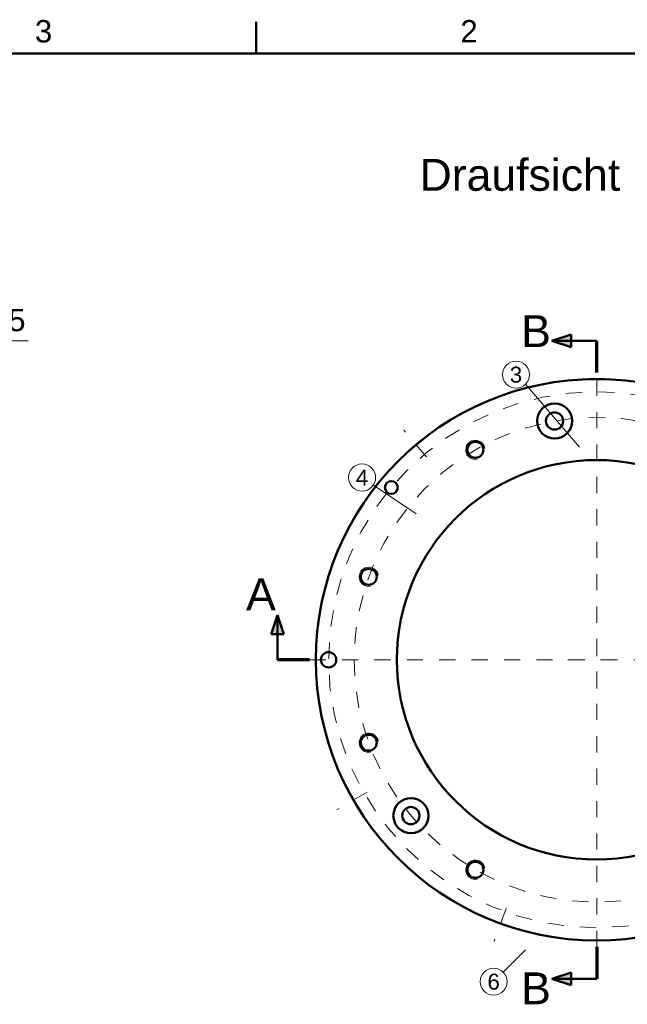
# Model space of a CAD drawing. Header units: inches. Extents: x 0.8 to 17.2, y 0.6 to 12.1.
# Tile 10 of 11: x 10.2 to 13.9, y 5.9 to 12. Entities that reach past the tile are written whole.
import ezdxf
from ezdxf.enums import TextEntityAlignment as Align

# ---------------------------------------------------------------- set-up
doc = ezdxf.new("R2010")
doc.units = ezdxf.units.IN
doc.header["$MEASUREMENT"] = 0
doc.linetypes.add('CENTER2', pattern=[1.125, 0.75, -0.125, 0.125, -0.125])
for name, color, linetype, lineweight in [('BEMASSUNG', 7, 'Continuous', 18), ('GEWINDE', 7, 'Continuous', 18), ('MITTELLINIE', 7, 'CENTER2', 18), ('RAHMEN', 7, 'Continuous', 50), ('SCHNITTLINIE', 7, 'Continuous', 50), ('SICHTKANTE', 7, 'Continuous', 50), ('TEXT', 7, 'Continuous', 18)]:
    doc.layers.add(name, color=color, linetype=linetype, lineweight=lineweight)
doc.styles.add('ISO_14', font='arial.ttf')
doc.styles.add('ISO_20', font='arial.ttf')
doc.styles.add('ISO_79', font='arial.ttf')
doc.styles.add('ISO_DWG_RFN', font='arial.ttf')
doc.dimstyles.new('DWG_RFN', dxfattribs={"dimtxt": 0.137795, "dimasz": 0.11811, "dimexe": 0.049213, "dimexo": 0.031496, "dimgap": 0.031496, "dimtad": 1, "dimlfac": 25.4, "dimtxsty": 'ISO_DWG_RFN', "dimcen": 2.5, "dimclrd": 7, "dimclre": 7, "dimclrt": 7, "dimadec": 1, "dimazin": 3, "dimtfac": 1, "dimtmove": 0, "dimatfit": 3, "dimfxl": 0, "dimlwd": 18, "dimlwe": 18})

# ---------------------------------------------------------------- blocks, each defined once
blk = doc.blocks.new('*D30')
at = {"layer": 'BEMASSUNG', "color": 7, "lineweight": 18, "transparency": 16777216}
for p, q in [((10.2251, 10.025), (9.2047, 10.025)), ((9.2047, 10.025), (9.2047, 9.8287)), ((8.8819, 9.8287), (9.2539, 9.8287)), ((9.2047, 9.5138), (9.2047, 9.7106)), ((8.8819, 9.3957), (9.2539, 9.3957))]:
    blk.add_line(p, q, dxfattribs=at)
at = {"layer": 'BEMASSUNG', "color": 7, "transparency": 16777216}
for points in [[(9.185, 9.7106), (9.2244, 9.7106), (9.2047, 9.8287)], [(9.185, 9.5138), (9.2244, 9.5138), (9.2047, 9.3957)]]:
    blk.add_solid(points, dxfattribs=at)
at = {"layer": 'Defpoints', "color": 0, "transparency": 16777216}
for p in [(8.8504, 9.8287), (9.2047, 9.8287), (8.8504, 9.3957)]:
    blk.add_point(p, dxfattribs=at)
at = {"layer": 'BEMASSUNG', "color": 7, "lineweight": 18, "transparency": 16777216, "insert": (9.3543, 10.2221), "char_height": 0.137795, "attachment_point": 1, "style": 'ISO_DWG_RFN'}
blk.add_mtext('\\A1;{5,50±0,05}', dxfattribs=at)

msp = doc.modelspace()

# ---------------------------------------------------------------- hatches: boundary and pattern name
at = {"layer": 'SCHNITTLINIE'}
for points in [[(13.5748, 10.06496), (13.5748, 9.98622), (13.45669, 10.02559)], [(11.80315, 8.21457), (11.72441, 8.21457), (11.76378, 8.33268)], [(13.5748, 6.12795), (13.5748, 6.04921), (13.45669, 6.08858)]]:
    msp.add_hatch(color=7, dxfattribs=at).paths.add_polyline_path(points)

# ---------------------------------------------------------------- linework, layer by layer
at = {"layer": 'BEMASSUNG'}
for p, q in [((13.62643, 9.36888), (13.29387, 9.75712)), ((12.61953, 8.95843), (12.35465, 9.13501)), ((13.29374, 6.26773), (13.15605, 6.13004))]:
    msp.add_line(p, q, dxfattribs=at)
for centre in [(13.23471, 9.81628), (12.28504, 9.18142), (13.09689, 6.07088)]:
    msp.add_circle(centre, 0.08366, dxfattribs=at)
at = {"layer": 'GEWINDE'}
for centre in [(12.98425, 9.35272), (12.32644, 8.56877), (12.32644, 7.5454), (12.98425, 6.76146)]:
    msp.add_arc(centre, 0.05906, 10, 280, dxfattribs=at)
at = {"layer": 'MITTELLINIE', "ltscale": 0.096238}
for p, q in [((13.73228, 9.69094), (13.73228, 9.90748)), ((12.68206, 9.30869), (12.54287, 9.47457)), ((12.31732, 7.24016), (12.1298, 7.13189)), ((13.17347, 6.52176), (13.09941, 6.31829))]:
    msp.add_line(p, q, dxfattribs=at)
at = {"layer": 'MITTELLINIE', "ltscale": 0.089989}
for p, q in [((13.73228, 6.28543), (13.73228, 9.82874)), ((11.96063, 8.05709), (15.50394, 8.05709))]:
    msp.add_line(p, q, dxfattribs=at)
at = {"layer": 'MITTELLINIE', "ltscale": 0.07874}
for p, q in [((13.73228, 7.87992), (13.73228, 8.23425)), ((13.55512, 8.05709), (13.90945, 8.05709))]:
    msp.add_line(p, q, dxfattribs=at)
at = {"layer": 'MITTELLINIE', "ltscale": 0.088799}
msp.add_circle((13.73228, 8.05709), 1.65354, dxfattribs=at)
at = {"layer": 'MITTELLINIE', "ltscale": 0.088889}
msp.add_circle((13.73228, 8.05709), 1.49606, dxfattribs=at)
at = {"layer": 'RAHMEN'}
for p, q in [((11.63255, 11.79724), (11.63255, 11.99409)), ((16.88189, 11.79724), (1.13386, 11.79724))]:
    msp.add_line(p, q, dxfattribs=at)
at = {"layer": 'SCHNITTLINIE'}
for p, q in [((13.45669, 10.02559), (13.5748, 10.06496)), ((13.73228, 10.02559), (13.45669, 10.02559)), ((13.5748, 9.98622), (13.45669, 10.02559)), ((13.5748, 10.06496), (13.5748, 9.98622)), ((11.72441, 8.21457), (11.76378, 8.33268)), ((11.76378, 8.33268), (11.80315, 8.21457)), ((11.76378, 8.05709), (11.76378, 8.33268)), ((11.80315, 8.21457), (11.72441, 8.21457)), ((13.45669, 6.08858), (13.5748, 6.12795)), ((13.5748, 6.04921), (13.45669, 6.08858)), ((13.73228, 6.08858), (13.45669, 6.08858)), ((13.5748, 6.12795), (13.5748, 6.04921))]:
    msp.add_line(p, q, dxfattribs=at)
at = {"layer": 'SCHNITTLINIE', "lineweight": 70}
for p, q in [((13.73228, 9.82874), (13.73228, 10.02559)), ((11.96063, 8.05709), (11.76378, 8.05709)), ((13.73228, 6.28543), (13.73228, 6.08858))]:
    msp.add_line(p, q, dxfattribs=at)
at = {"layer": 'SICHTKANTE'}
for p, q in [((13.68316, 9.78867), (13.68307, 9.78867)), ((13.68341, 9.78868), (13.68316, 9.78867)), ((13.68383, 9.78869), (13.68341, 9.78868)), ((13.68442, 9.78871), (13.68383, 9.78869)), ((13.68518, 9.78873), (13.68442, 9.78871)), ((13.68612, 9.78875), (13.68518, 9.78873)), ((13.68723, 9.78878), (13.68612, 9.78875)), ((13.68851, 9.78882), (13.68723, 9.78878)), ((13.68997, 9.78885), (13.68851, 9.78882)), ((13.69161, 9.78889), (13.68997, 9.78885)), ((13.69344, 9.78893), (13.69161, 9.78889)), ((13.69545, 9.78898), (13.69344, 9.78893)), ((13.69763, 9.78902), (13.69545, 9.78898)), ((13.7, 9.78907), (13.69763, 9.78902)), ((13.70255, 9.78911), (13.7, 9.78907)), ((13.70528, 9.78916), (13.70255, 9.78911)), ((13.70817, 9.7892), (13.70528, 9.78916)), ((13.71123, 9.78924), (13.70817, 9.7892)), ((13.71446, 9.78928), (13.71123, 9.78924)), ((13.71783, 9.78931), (13.71446, 9.78928)), ((13.72132, 9.78934), (13.71783, 9.78931)), ((13.72491, 9.78935), (13.72132, 9.78934)), ((13.72856, 9.78937), (13.72491, 9.78935)), ((13.73224, 9.78937), (13.72856, 9.78937)), ((13.73591, 9.78937), (13.73224, 9.78937)), ((13.73956, 9.78935), (13.73591, 9.78937)), ((13.74315, 9.78934), (13.73956, 9.78935)), ((13.74664, 9.78931), (13.74315, 9.78934)), ((13.75001, 9.78928), (13.74664, 9.78931)), ((13.75323, 9.78924), (13.75001, 9.78928)), ((13.7563, 9.7892), (13.75323, 9.78924)), ((13.75921, 9.78916), (13.7563, 9.7892)), ((13.76195, 9.78912), (13.75921, 9.78916)), ((13.76451, 9.78907), (13.76195, 9.78912)), ((13.7669, 9.78902), (13.76451, 9.78907)), ((13.76909, 9.78898), (13.7669, 9.78902)), ((13.7711, 9.78894), (13.76909, 9.78898)), ((13.77293, 9.78889), (13.7711, 9.78894)), ((13.77457, 9.78885), (13.77293, 9.78889)), ((13.77604, 9.78882), (13.77457, 9.78885)), ((13.77732, 9.78878), (13.77604, 9.78882)), ((13.77844, 9.78876), (13.77732, 9.78878)), ((13.77937, 9.78873), (13.77844, 9.78876)), ((13.78014, 9.78871), (13.77937, 9.78873)), ((13.78073, 9.78869), (13.78014, 9.78871)), ((13.78116, 9.78868), (13.78073, 9.78869)), ((13.78141, 9.78867), (13.78116, 9.78868)), ((13.7815, 9.78867), (13.78141, 9.78867)), ((12.58573, 9.35564), (12.58627, 9.35611)), ((12.58686, 9.35663), (12.58574, 9.35564)), ((12.58627, 9.35611), (12.58684, 9.35661)), ((12.58684, 9.35661), (12.58745, 9.35715)), ((12.58812, 9.35773), (12.58686, 9.35663)), ((12.58745, 9.35715), (12.58809, 9.35771)), ((12.58809, 9.35771), (12.58877, 9.35831)), ((12.58951, 9.35896), (12.58812, 9.35773)), ((12.58877, 9.35831), (12.58948, 9.35894)), ((12.58948, 9.35894), (12.59023, 9.35959)), ((12.59105, 9.36031), (12.58951, 9.35896)), ((12.59023, 9.35959), (12.59101, 9.36028)), ((12.59101, 9.36028), (12.59183, 9.36099)), ((12.59273, 9.36178), (12.59105, 9.36031)), ((12.59183, 9.36099), (12.59268, 9.36174)), ((12.59268, 9.36174), (12.59357, 9.36251)), ((12.59454, 9.36336), (12.59273, 9.36178)), ((12.59357, 9.36251), (12.59449, 9.36331)), ((12.59449, 9.36331), (12.59544, 9.36415)), ((12.59649, 9.36506), (12.59454, 9.36336)), ((12.59544, 9.36415), (12.59643, 9.36501)), ((12.59643, 9.36501), (12.59746, 9.36589)), ((12.59858, 9.36687), (12.59649, 9.36506)), ((12.59746, 9.36589), (12.59851, 9.36681)), ((12.59851, 9.36681), (12.5996, 9.36775)), ((12.6008, 9.36878), (12.59858, 9.36687)), ((12.5996, 9.36775), (12.60072, 9.36872)), ((12.60072, 9.36872), (12.60187, 9.36971)), ((12.60314, 9.3708), (12.6008, 9.36878)), ((12.60187, 9.36971), (12.60305, 9.37072)), ((12.60305, 9.37072), (12.60426, 9.37177)), ((12.6056, 9.37291), (12.60314, 9.3708)), ((12.60426, 9.37177), (12.60551, 9.37283)), ((12.60551, 9.37283), (12.60678, 9.37392)), ((12.60818, 9.37512), (12.6056, 9.37291)), ((12.60678, 9.37392), (12.60807, 9.37502)), ((12.60807, 9.37502), (12.6094, 9.37615)), ((12.61087, 9.3774), (12.60818, 9.37512)), ((12.6094, 9.37615), (12.61074, 9.3773)), ((12.61074, 9.3773), (12.6121, 9.37845)), ((12.61361, 9.37973), (12.61087, 9.3774)), ((12.6121, 9.37845), (12.61348, 9.37962)), ((12.61348, 9.37962), (12.61487, 9.38079)), ((12.6164, 9.38208), (12.61361, 9.37973)), ((12.61487, 9.38079), (12.61626, 9.38196)), ((12.61626, 9.38196), (12.61766, 9.38314)), ((12.6192, 9.38444), (12.6164, 9.38208)), ((12.61766, 9.38314), (12.61906, 9.38432)), ((12.62201, 9.38678), (12.6192, 9.38444)), ((12.62479, 9.3891), (12.62201, 9.38678)), ((12.62753, 9.39137), (12.62479, 9.3891)), ((12.63021, 9.39359), (12.62753, 9.39137)), ((12.62973, 9.39319), (12.62983, 9.39328)), ((12.62983, 9.39328), (12.62994, 9.39337)), ((12.62994, 9.39337), (12.63005, 9.39345)), ((12.63005, 9.39345), (12.63015, 9.39354)), ((12.63015, 9.39354), (12.63026, 9.39363)), ((12.6328, 9.39572), (12.63021, 9.39359)), ((12.63026, 9.39363), (12.63036, 9.39372)), ((12.63036, 9.39372), (12.63047, 9.3938)), ((12.63047, 9.3938), (12.63057, 9.39389)), ((12.63057, 9.39389), (12.63068, 9.39398)), ((12.63068, 9.39398), (12.63078, 9.39406)), ((12.63078, 9.39406), (12.63089, 9.39415)), ((12.63089, 9.39415), (12.63099, 9.39424)), ((12.63099, 9.39424), (12.6311, 9.39432)), ((12.6311, 9.39432), (12.6312, 9.39441)), ((12.6312, 9.39441), (12.63131, 9.39449)), ((12.63131, 9.39449), (12.63141, 9.39458)), ((12.63141, 9.39458), (12.63152, 9.39467)), ((12.63152, 9.39467), (12.63162, 9.39475)), ((12.63162, 9.39475), (12.63172, 9.39484)), ((12.63172, 9.39484), (12.63183, 9.39492)), ((12.63183, 9.39492), (12.63193, 9.39501)), ((12.63193, 9.39501), (12.63203, 9.39509)), ((12.63203, 9.39509), (12.63214, 9.39518)), ((12.63214, 9.39518), (12.63224, 9.39526)), ((12.63224, 9.39526), (12.63234, 9.39535)), ((12.63234, 9.39535), (12.63245, 9.39543)), ((12.63245, 9.39543), (12.63255, 9.39551)), ((12.63255, 9.39551), (12.63265, 9.3956)), ((12.63265, 9.3956), (12.63275, 9.39568)), ((12.63275, 9.39568), (12.63285, 9.39577)), ((12.63529, 9.39777), (12.6328, 9.39572)), ((12.63285, 9.39577), (12.63296, 9.39585)), ((12.63296, 9.39585), (12.63306, 9.39593)), ((12.63306, 9.39593), (12.63316, 9.39602)), ((12.63316, 9.39602), (12.63326, 9.3961)), ((12.63326, 9.3961), (12.63336, 9.39618)), ((12.63336, 9.39618), (12.63346, 9.39627)), ((12.63346, 9.39627), (12.63356, 9.39635)), ((12.63356, 9.39635), (12.63366, 9.39643)), ((12.63366, 9.39643), (12.63377, 9.39651)), ((12.63377, 9.39651), (12.63387, 9.3966)), ((12.63387, 9.3966), (12.63397, 9.39668)), ((12.63397, 9.39668), (12.63407, 9.39676)), ((12.63407, 9.39676), (12.63417, 9.39684)), ((12.63417, 9.39684), (12.63427, 9.39692)), ((12.63427, 9.39692), (12.63436, 9.397)), ((12.63436, 9.397), (12.63446, 9.39709)), ((12.63446, 9.39709), (12.63456, 9.39717)), ((12.63456, 9.39717), (12.63466, 9.39725)), ((12.63767, 9.39971), (12.63529, 9.39777)), ((12.63617, 9.39848), (12.63627, 9.39857)), ((12.63627, 9.39857), (12.63637, 9.39865)), ((12.63637, 9.39865), (12.63647, 9.39873)), ((12.63647, 9.39873), (12.63658, 9.39881)), ((12.63658, 9.39881), (12.63668, 9.3989)), ((12.63668, 9.3989), (12.63678, 9.39898)), ((12.63678, 9.39898), (12.63688, 9.39906)), ((12.63688, 9.39906), (12.63698, 9.39914)), ((12.63698, 9.39914), (12.63708, 9.39922)), ((12.63708, 9.39922), (12.63718, 9.3993)), ((12.63718, 9.3993), (12.63727, 9.39938)), ((12.63727, 9.39938), (12.63737, 9.39946)), ((12.63737, 9.39946), (12.63747, 9.39955)), ((12.63747, 9.39955), (12.63757, 9.39963)), ((12.63757, 9.39963), (12.63767, 9.39971)), ((12.63992, 9.40154), (12.63767, 9.39971)), ((12.63767, 9.39971), (12.63777, 9.39979)), ((12.63777, 9.39979), (12.63787, 9.39987)), ((12.63787, 9.39987), (12.63796, 9.39994)), ((12.63796, 9.39994), (12.63806, 9.40002)), ((12.63806, 9.40002), (12.63816, 9.4001)), ((12.63816, 9.4001), (12.63825, 9.40018)), ((12.63825, 9.40018), (12.63835, 9.40026)), ((12.63835, 9.40026), (12.63845, 9.40034)), ((12.63845, 9.40034), (12.63854, 9.40042)), ((12.63854, 9.40042), (12.63864, 9.40049)), ((12.63864, 9.40049), (12.63873, 9.40057)), ((12.63873, 9.40057), (12.63883, 9.40065)), ((12.63883, 9.40065), (12.63892, 9.40073)), ((12.63892, 9.40073), (12.63902, 9.4008)), ((12.63902, 9.4008), (12.63911, 9.40088)), ((12.63911, 9.40088), (12.63921, 9.40096)), ((12.63921, 9.40096), (12.6393, 9.40103)), ((12.6393, 9.40103), (12.63939, 9.40111)), ((12.63939, 9.40111), (12.63949, 9.40119)), ((12.63949, 9.40119), (12.63958, 9.40126)), ((12.63958, 9.40126), (12.63967, 9.40134)), ((12.63967, 9.40134), (12.63977, 9.40141)), ((12.63977, 9.40141), (12.63986, 9.40149)), ((12.63986, 9.40149), (12.63995, 9.40156)), ((12.64202, 9.40324), (12.63992, 9.40154)), ((12.63995, 9.40156), (12.64004, 9.40164)), ((12.64004, 9.40164), (12.64013, 9.40171)), ((12.64013, 9.40171), (12.64023, 9.40179)), ((12.64023, 9.40179), (12.64032, 9.40186)), ((12.64032, 9.40186), (12.64041, 9.40193)), ((12.64041, 9.40193), (12.6405, 9.40201)), ((12.6405, 9.40201), (12.64059, 9.40208)), ((12.64059, 9.40208), (12.64068, 9.40215)), ((12.64068, 9.40215), (12.64077, 9.40223)), ((12.64397, 9.40482), (12.64202, 9.40324)), ((12.64578, 9.40627), (12.64397, 9.40482)), ((12.64745, 9.40762), (12.64578, 9.40627)), ((12.64678, 9.40708), (12.64687, 9.40715)), ((12.64687, 9.40715), (12.64695, 9.40722)), ((12.64695, 9.40722), (12.64704, 9.40729)), ((12.64704, 9.40729), (12.64712, 9.40736)), ((12.64712, 9.40736), (12.6472, 9.40742)), ((12.6472, 9.40742), (12.64729, 9.40749)), ((12.64729, 9.40749), (12.64737, 9.40756)), ((12.64737, 9.40756), (12.64745, 9.40762)), ((12.64898, 9.40885), (12.64745, 9.40762)), ((12.64745, 9.40762), (12.64754, 9.40769)), ((12.64754, 9.40769), (12.64762, 9.40776)), ((12.64762, 9.40776), (12.6477, 9.40782)), ((12.6477, 9.40782), (12.64778, 9.40789)), ((12.64778, 9.40789), (12.64786, 9.40795)), ((12.64786, 9.40795), (12.64794, 9.40802)), ((12.64794, 9.40802), (12.64803, 9.40808)), ((12.64803, 9.40808), (12.64811, 9.40815)), ((12.64811, 9.40815), (12.64818, 9.40821)), ((12.64818, 9.40821), (12.64826, 9.40827)), ((12.64826, 9.40827), (12.64834, 9.40834)), ((12.64834, 9.40834), (12.64842, 9.4084)), ((12.64842, 9.4084), (12.6485, 9.40846)), ((12.6485, 9.40846), (12.64858, 9.40853)), ((12.64858, 9.40853), (12.64865, 9.40859)), ((12.64865, 9.40859), (12.64873, 9.40865)), ((12.64873, 9.40865), (12.64881, 9.40871)), ((12.64881, 9.40871), (12.64889, 9.40877)), ((12.64889, 9.40877), (12.64896, 9.40883)), ((12.64896, 9.40883), (12.64904, 9.40889)), ((12.65037, 9.40996), (12.64898, 9.40885)), ((12.64904, 9.40889), (12.64911, 9.40895)), ((12.64911, 9.40895), (12.64919, 9.40901)), ((12.64919, 9.40901), (12.64926, 9.40907)), ((12.64926, 9.40907), (12.64934, 9.40913)), ((12.64934, 9.40913), (12.64941, 9.40919)), ((12.64941, 9.40919), (12.64948, 9.40925)), ((12.64948, 9.40925), (12.64956, 9.40931)), ((12.64956, 9.40931), (12.64963, 9.40937)), ((12.64963, 9.40937), (12.6497, 9.40943)), ((12.6497, 9.40943), (12.64977, 9.40948)), ((12.64977, 9.40948), (12.64984, 9.40954)), ((12.64984, 9.40954), (12.64992, 9.4096)), ((12.64992, 9.4096), (12.64999, 9.40965)), ((12.64999, 9.40965), (12.65006, 9.40971)), ((12.65006, 9.40971), (12.65013, 9.40977)), ((12.65013, 9.40977), (12.6502, 9.40982)), ((12.6502, 9.40982), (12.65027, 9.40988)), ((12.65027, 9.40988), (12.65034, 9.40993)), ((12.65034, 9.40993), (12.6504, 9.40999)), ((12.65163, 9.41097), (12.65037, 9.40996)), ((12.6504, 9.40999), (12.65047, 9.41004)), ((12.65275, 9.41186), (12.65163, 9.41097)), ((12.65374, 9.41265), (12.65275, 9.41186)), ((12.65459, 9.41333), (12.65374, 9.41265)), ((12.65531, 9.4139), (12.65459, 9.41333)), ((12.6559, 9.41437), (12.65531, 9.4139)), ((12.65636, 9.41473), (12.6559, 9.41437)), ((12.65668, 9.41498), (12.65636, 9.41473)), ((12.65688, 9.41514), (12.65668, 9.41498)), ((12.65694, 9.41519), (12.65688, 9.41514)), ((12.58161, 9.35198), (12.58154, 9.35192)), ((12.58154, 9.35192), (12.58156, 9.35194)), ((12.58156, 9.35194), (12.58161, 9.35198)), ((12.58181, 9.35216), (12.58161, 9.35198)), ((12.58161, 9.35198), (12.58169, 9.35206)), ((12.58169, 9.35206), (12.58181, 9.35216)), ((12.58214, 9.35245), (12.58181, 9.35216)), ((12.58181, 9.35216), (12.58195, 9.35229)), ((12.58195, 9.35229), (12.58213, 9.35245)), ((12.58213, 9.35245), (12.58235, 9.35264)), ((12.5826, 9.35286), (12.58214, 9.35245)), ((12.58235, 9.35264), (12.58259, 9.35286)), ((12.58259, 9.35286), (12.58287, 9.3531)), ((12.58319, 9.35339), (12.5826, 9.35286)), ((12.58287, 9.3531), (12.58318, 9.35338)), ((12.58318, 9.35338), (12.58353, 9.35369)), ((12.58391, 9.35403), (12.58319, 9.35339)), ((12.58353, 9.35369), (12.5839, 9.35402)), ((12.5839, 9.35402), (12.58431, 9.35438)), ((12.58476, 9.35478), (12.58391, 9.35403)), ((12.58431, 9.35438), (12.58475, 9.35477)), ((12.58475, 9.35477), (12.58523, 9.35519)), ((12.58574, 9.35564), (12.58476, 9.35478)), ((12.58523, 9.35519), (12.58573, 9.35564)), ((12.20808, 7.23391), (12.20812, 7.23384)), ((12.20812, 7.23384), (12.20825, 7.2336)), ((12.20825, 7.2336), (12.20846, 7.23322)), ((12.20846, 7.23322), (12.20875, 7.23267)), ((12.20875, 7.23267), (12.20913, 7.23198)), ((12.20913, 7.23198), (12.20959, 7.23113)), ((12.20959, 7.23113), (12.21013, 7.23013)), ((12.21013, 7.23013), (12.21076, 7.22898)), ((12.21076, 7.22898), (12.21147, 7.22768)), ((12.21147, 7.22768), (12.21226, 7.22621)), ((12.21222, 7.2263), (12.21195, 7.2268)), ((12.2125, 7.22579), (12.21222, 7.2263)), ((12.21226, 7.22621), (12.21316, 7.22459)), ((12.21279, 7.22526), (12.2125, 7.22579)), ((12.21309, 7.22471), (12.21279, 7.22526)), ((12.21339, 7.22415), (12.21309, 7.22471)), ((12.21316, 7.22459), (12.21414, 7.2228)), ((12.21371, 7.22357), (12.21339, 7.22415)), ((12.21404, 7.22297), (12.21371, 7.22357)), ((12.21438, 7.22236), (12.21404, 7.22297)), ((12.21414, 7.2228), (12.21521, 7.22085)), ((12.21473, 7.22173), (12.21438, 7.22236)), ((12.21508, 7.22108), (12.21473, 7.22173)), ((12.21545, 7.22041), (12.21508, 7.22108)), ((12.21521, 7.22085), (12.21637, 7.21875)), ((12.21583, 7.21973), (12.21545, 7.22041)), ((12.21621, 7.21903), (12.21583, 7.21973)), ((12.21661, 7.21832), (12.21621, 7.21903)), ((12.21637, 7.21875), (12.21762, 7.21649)), ((12.21701, 7.21759), (12.21661, 7.21832)), ((12.21743, 7.21684), (12.21701, 7.21759)), ((12.21785, 7.21608), (12.21743, 7.21684)), ((12.21762, 7.21649), (12.21896, 7.21408)), ((12.21828, 7.2153), (12.21785, 7.21608)), ((12.21873, 7.2145), (12.21828, 7.2153)), ((12.21918, 7.21369), (12.21873, 7.2145)), ((12.21896, 7.21408), (12.22039, 7.21152)), ((12.21964, 7.21287), (12.21918, 7.21369)), ((12.22011, 7.21202), (12.21964, 7.21287)), ((12.22059, 7.21117), (12.22011, 7.21202)), ((12.22039, 7.21152), (12.2219, 7.20883)), ((12.22107, 7.2103), (12.22059, 7.21117)), ((12.22157, 7.20941), (12.22107, 7.2103)), ((12.22208, 7.20851), (12.22157, 7.20941)), ((12.2219, 7.20883), (12.22349, 7.20601)), ((12.22259, 7.2076), (12.22208, 7.20851)), ((12.22311, 7.20667), (12.22259, 7.2076)), ((12.22364, 7.20573), (12.22311, 7.20667)), ((12.22349, 7.20601), (12.22515, 7.20306)), ((12.22418, 7.20478), (12.22364, 7.20573)), ((12.22473, 7.20381), (12.22418, 7.20478)), ((12.22528, 7.20283), (12.22473, 7.20381)), ((12.22515, 7.20306), (12.22689, 7.20001)), ((12.22585, 7.20184), (12.22528, 7.20283)), ((12.22642, 7.20083), (12.22585, 7.20184)), ((12.22699, 7.19982), (12.22642, 7.20083)), ((12.22689, 7.20001), (12.22867, 7.19689)), ((12.22757, 7.19881), (12.22699, 7.19982)), ((12.22815, 7.19779), (12.22757, 7.19881)), ((12.22874, 7.19676), (12.22815, 7.19779)), ((12.22867, 7.19689), (12.23048, 7.19372)), ((12.22933, 7.19573), (12.22874, 7.19676)), ((12.22992, 7.1947), (12.22933, 7.19573)), ((12.23052, 7.19366), (12.22992, 7.1947)), ((12.23048, 7.19372), (12.23231, 7.19055)), ((12.23111, 7.19263), (12.23052, 7.19366)), ((12.23171, 7.19159), (12.23111, 7.19263)), ((12.23231, 7.19055), (12.23171, 7.19159)), ((12.23291, 7.18952), (12.23231, 7.19055)), ((12.23231, 7.19055), (12.23415, 7.18738)), ((12.23351, 7.18848), (12.23291, 7.18952)), ((12.2341, 7.18745), (12.23351, 7.18848)), ((12.2347, 7.18643), (12.2341, 7.18745)), ((12.23415, 7.18738), (12.23597, 7.18425)), ((12.23597, 7.18425), (12.23777, 7.18117)), ((12.23777, 7.18117), (12.23953, 7.17817)), ((12.23877, 7.17946), (12.23859, 7.17977)), ((12.23895, 7.17916), (12.23877, 7.17946)), ((12.23913, 7.17885), (12.23895, 7.17916)), ((12.23931, 7.17855), (12.23913, 7.17885)), ((12.23948, 7.17825), (12.23931, 7.17855)), ((12.23966, 7.17795), (12.23948, 7.17825)), ((12.23953, 7.17817), (12.24124, 7.17528)), ((12.23983, 7.17765), (12.23966, 7.17795)), ((12.24001, 7.17736), (12.23983, 7.17765)), ((12.24019, 7.17706), (12.24001, 7.17736)), ((12.24036, 7.17676), (12.24019, 7.17706)), ((12.24053, 7.17647), (12.24036, 7.17676)), ((12.24071, 7.17618), (12.24053, 7.17647)), ((12.24088, 7.17588), (12.24071, 7.17618)), ((12.24105, 7.17559), (12.24088, 7.17588)), ((12.24122, 7.1753), (12.24105, 7.17559)), ((12.24139, 7.17502), (12.24122, 7.1753)), ((12.24124, 7.17528), (12.24288, 7.1725)), ((12.24156, 7.17473), (12.24139, 7.17502)), ((12.24173, 7.17444), (12.24156, 7.17473)), ((12.2419, 7.17416), (12.24173, 7.17444)), ((12.24207, 7.17387), (12.2419, 7.17416)), ((12.24223, 7.17359), (12.24207, 7.17387)), ((12.2424, 7.17331), (12.24223, 7.17359)), ((12.24257, 7.17303), (12.2424, 7.17331)), ((12.24273, 7.17276), (12.24257, 7.17303)), ((12.2429, 7.17248), (12.24273, 7.17276)), ((12.24288, 7.1725), (12.24445, 7.16987)), ((12.24306, 7.1722), (12.2429, 7.17248)), ((12.24322, 7.17193), (12.24306, 7.1722)), ((12.24338, 7.17166), (12.24322, 7.17193)), ((12.24354, 7.17139), (12.24338, 7.17166)), ((12.24371, 7.17112), (12.24354, 7.17139)), ((12.24386, 7.17085), (12.24371, 7.17112)), ((12.24402, 7.17058), (12.24386, 7.17085)), ((12.24418, 7.17032), (12.24402, 7.17058)), ((12.24434, 7.17006), (12.24418, 7.17032)), ((12.24449, 7.16979), (12.24434, 7.17006)), ((12.24445, 7.16987), (12.24593, 7.16739)), ((12.24465, 7.16953), (12.24449, 7.16979)), ((12.2448, 7.16928), (12.24465, 7.16953)), ((12.24496, 7.16902), (12.2448, 7.16928)), ((12.24511, 7.16876), (12.24496, 7.16902)), ((12.24526, 7.16851), (12.24511, 7.16876)), ((12.24541, 7.16826), (12.24526, 7.16851)), ((12.24556, 7.16801), (12.24541, 7.16826)), ((12.24571, 7.16776), (12.24556, 7.16801)), ((12.24586, 7.16751), (12.24571, 7.16776)), ((12.246, 7.16727), (12.24586, 7.16751)), ((12.24593, 7.16739), (12.24732, 7.16508)), ((12.24615, 7.16702), (12.246, 7.16727)), ((12.24629, 7.16678), (12.24615, 7.16702)), ((12.24644, 7.16654), (12.24629, 7.16678)), ((12.24732, 7.16508), (12.24861, 7.16292)), ((12.24835, 7.16336), (12.24796, 7.164)), ((12.24873, 7.16273), (12.24835, 7.16336)), ((12.24861, 7.16292), (12.24982, 7.16093)), ((12.2491, 7.16211), (12.24873, 7.16273)), ((12.24947, 7.16151), (12.2491, 7.16211)), ((12.24982, 7.16092), (12.24947, 7.16151)), ((12.24982, 7.16093), (12.25093, 7.15909)), ((12.25017, 7.16035), (12.24982, 7.16092)), ((12.2505, 7.15979), (12.25017, 7.16035)), ((12.25083, 7.15925), (12.2505, 7.15979)), ((12.25116, 7.15872), (12.25083, 7.15925)), ((12.25093, 7.15909), (12.25196, 7.1574)), ((12.25147, 7.1582), (12.25116, 7.15872)), ((12.25177, 7.1577), (12.25147, 7.1582)), ((12.25207, 7.15721), (12.25177, 7.1577)), ((12.25196, 7.1574), (12.25289, 7.15587)), ((12.25236, 7.15674), (12.25207, 7.15721)), ((12.25264, 7.15628), (12.25236, 7.15674)), ((12.25291, 7.15583), (12.25264, 7.15628)), ((12.25289, 7.15587), (12.25373, 7.15449)), ((12.25317, 7.1554), (12.25291, 7.15583)), ((12.25343, 7.15498), (12.25317, 7.1554)), ((12.25368, 7.15458), (12.25343, 7.15498)), ((12.25391, 7.15418), (12.25368, 7.15458)), ((12.25373, 7.15449), (12.25448, 7.15326)), ((12.25415, 7.15381), (12.25391, 7.15418)), ((12.25437, 7.15344), (12.25415, 7.15381)), ((12.25458, 7.15309), (12.25437, 7.15344)), ((12.25448, 7.15326), (12.25514, 7.15217)), ((12.25479, 7.15276), (12.25458, 7.15309)), ((12.25498, 7.15244), (12.25479, 7.15276)), ((12.25517, 7.15213), (12.25498, 7.15244)), ((12.25514, 7.15217), (12.25572, 7.15124)), ((12.25535, 7.15183), (12.25517, 7.15213)), ((12.25553, 7.15155), (12.25535, 7.15183)), ((12.25569, 7.15128), (12.25553, 7.15155)), ((12.25585, 7.15102), (12.25569, 7.15128)), ((12.25572, 7.15124), (12.2562, 7.15045)), ((12.256, 7.15078), (12.25585, 7.15102)), ((12.25614, 7.15055), (12.256, 7.15078)), ((12.25627, 7.15034), (12.25614, 7.15055)), ((12.2562, 7.15045), (12.25659, 7.14981)), ((12.25639, 7.15014), (12.25627, 7.15034)), ((12.25651, 7.14995), (12.25639, 7.15014)), ((12.25662, 7.14977), (12.25651, 7.14995)), ((12.25659, 7.14981), (12.2569, 7.14931)), ((12.25672, 7.14961), (12.25662, 7.14977)), ((12.25681, 7.14946), (12.25672, 7.14961)), ((12.25689, 7.14932), (12.25681, 7.14946)), ((12.25697, 7.1492), (12.25689, 7.14932)), ((12.2569, 7.14931), (12.25712, 7.14896)), ((12.25704, 7.14909), (12.25697, 7.1492)), ((12.2571, 7.14899), (12.25704, 7.14909)), ((12.25715, 7.14891), (12.2571, 7.14899)), ((12.25712, 7.14896), (12.25725, 7.14875)), ((12.25719, 7.14884), (12.25715, 7.14891)), ((12.25723, 7.14878), (12.25719, 7.14884)), ((12.25726, 7.14873), (12.25723, 7.14878)), ((12.25725, 7.14875), (12.25729, 7.14868)), ((12.25728, 7.1487), (12.25726, 7.14873)), ((12.25729, 7.14868), (12.25728, 7.1487)), ((12.25729, 7.14868), (12.25729, 7.14868)), ((13.0938, 6.44676), (13.09388, 6.44673)), ((13.09388, 6.44673), (13.09411, 6.44664)), ((13.09411, 6.44664), (13.0945, 6.44649)), ((13.0945, 6.44649), (13.09504, 6.44627)), ((13.09504, 6.44627), (13.09573, 6.446)), ((13.09573, 6.446), (13.09659, 6.44566)), ((13.09659, 6.44566), (13.0976, 6.44526)), ((13.0976, 6.44526), (13.09878, 6.4448)), ((13.09878, 6.4448), (13.10011, 6.44427)), ((13.10011, 6.44427), (13.10161, 6.44369)), ((13.10158, 6.4437), (13.10149, 6.44373)), ((13.10166, 6.44367), (13.10158, 6.4437)), ((13.10161, 6.44369), (13.10328, 6.44304)), ((13.10174, 6.44364), (13.10166, 6.44367)), ((13.10182, 6.4436), (13.10174, 6.44364)), ((13.10191, 6.44357), (13.10182, 6.4436)), ((13.10199, 6.44354), (13.10191, 6.44357)), ((13.10207, 6.44351), (13.10199, 6.44354)), ((13.10216, 6.44347), (13.10207, 6.44351)), ((13.10224, 6.44344), (13.10216, 6.44347)), ((13.10233, 6.44341), (13.10224, 6.44344)), ((13.10241, 6.44337), (13.10233, 6.44341)), ((13.1025, 6.44334), (13.10241, 6.44337)), ((13.10259, 6.44331), (13.1025, 6.44334)), ((13.10268, 6.44327), (13.10259, 6.44331)), ((13.10276, 6.44324), (13.10268, 6.44327)), ((13.10285, 6.4432), (13.10276, 6.44324)), ((13.10294, 6.44317), (13.10285, 6.4432)), ((13.10303, 6.44313), (13.10294, 6.44317)), ((13.10312, 6.4431), (13.10303, 6.44313)), ((13.10321, 6.44306), (13.10312, 6.4431)), ((13.1033, 6.44303), (13.10321, 6.44306)), ((13.10328, 6.44304), (13.10511, 6.44232)), ((13.10339, 6.44299), (13.1033, 6.44303)), ((13.10348, 6.44296), (13.10339, 6.44299)), ((13.10357, 6.44292), (13.10348, 6.44296)), ((13.10366, 6.44289), (13.10357, 6.44292)), ((13.10376, 6.44285), (13.10366, 6.44289)), ((13.10385, 6.44281), (13.10376, 6.44285)), ((13.10394, 6.44278), (13.10385, 6.44281)), ((13.10404, 6.44274), (13.10394, 6.44278)), ((13.10413, 6.4427), (13.10404, 6.44274)), ((13.10423, 6.44267), (13.10413, 6.4427)), ((13.10432, 6.44263), (13.10423, 6.44267)), ((13.10442, 6.44259), (13.10432, 6.44263)), ((13.10451, 6.44256), (13.10442, 6.44259)), ((13.10461, 6.44252), (13.10451, 6.44256)), ((13.10471, 6.44248), (13.10461, 6.44252)), ((13.1048, 6.44244), (13.10471, 6.44248)), ((13.1049, 6.4424), (13.1048, 6.44244)), ((13.105, 6.44237), (13.1049, 6.4424)), ((13.1051, 6.44233), (13.105, 6.44237)), ((13.1052, 6.44229), (13.1051, 6.44233)), ((13.10511, 6.44232), (13.10711, 6.44155)), ((13.1053, 6.44225), (13.1052, 6.44229)), ((13.1054, 6.44221), (13.1053, 6.44225)), ((13.1055, 6.44217), (13.1054, 6.44221)), ((13.1056, 6.44213), (13.1055, 6.44217)), ((13.1057, 6.44209), (13.1056, 6.44213)), ((13.1058, 6.44206), (13.1057, 6.44209)), ((13.1059, 6.44202), (13.1058, 6.44206)), ((13.10711, 6.44155), (13.10927, 6.44071)), ((13.10927, 6.44071), (13.11161, 6.43981)), ((13.11161, 6.43981), (13.11414, 6.43885)), ((13.11323, 6.4392), (13.11312, 6.43924)), ((13.11333, 6.43915), (13.11323, 6.4392)), ((13.11344, 6.43911), (13.11333, 6.43915)), ((13.11355, 6.43907), (13.11344, 6.43911)), ((13.11366, 6.43903), (13.11355, 6.43907)), ((13.11377, 6.43899), (13.11366, 6.43903)), ((13.11388, 6.43895), (13.11377, 6.43899)), ((13.11399, 6.4389), (13.11388, 6.43895)), ((13.1141, 6.43886), (13.11399, 6.4389)), ((13.11421, 6.43882), (13.1141, 6.43886)), ((13.11414, 6.43885), (13.11684, 6.43781)), ((13.11432, 6.43878), (13.11421, 6.43882)), ((13.11443, 6.43873), (13.11432, 6.43878)), ((13.11454, 6.43869), (13.11443, 6.43873)), ((13.11466, 6.43865), (13.11454, 6.43869)), ((13.11477, 6.43861), (13.11466, 6.43865)), ((13.11488, 6.43856), (13.11477, 6.43861)), ((13.115, 6.43852), (13.11488, 6.43856)), ((13.11511, 6.43848), (13.115, 6.43852)), ((13.11522, 6.43843), (13.11511, 6.43848)), ((13.11534, 6.43839), (13.11522, 6.43843)), ((13.11545, 6.43835), (13.11534, 6.43839)), ((13.11557, 6.4383), (13.11545, 6.43835)), ((13.11568, 6.43826), (13.11557, 6.4383)), ((13.1158, 6.43821), (13.11568, 6.43826)), ((13.11591, 6.43817), (13.1158, 6.43821)), ((13.11603, 6.43813), (13.11591, 6.43817)), ((13.11614, 6.43808), (13.11603, 6.43813)), ((13.11626, 6.43804), (13.11614, 6.43808)), ((13.11638, 6.43799), (13.11626, 6.43804)), ((13.11649, 6.43795), (13.11638, 6.43799)), ((13.11661, 6.4379), (13.11649, 6.43795)), ((13.11673, 6.43786), (13.11661, 6.4379)), ((13.11685, 6.43781), (13.11673, 6.43786)), ((13.11684, 6.43781), (13.11972, 6.43673)), ((13.11697, 6.43777), (13.11685, 6.43781)), ((13.11709, 6.43772), (13.11697, 6.43777)), ((13.1172, 6.43768), (13.11709, 6.43772)), ((13.11732, 6.43763), (13.1172, 6.43768)), ((13.11744, 6.43759), (13.11732, 6.43763)), ((13.11756, 6.43754), (13.11744, 6.43759)), ((13.11768, 6.4375), (13.11756, 6.43754)), ((13.1178, 6.43745), (13.11768, 6.4375)), ((13.11793, 6.4374), (13.1178, 6.43745)), ((13.11805, 6.43736), (13.11793, 6.4374)), ((13.11817, 6.43731), (13.11805, 6.43736)), ((13.11829, 6.43727), (13.11817, 6.43731)), ((13.11841, 6.43722), (13.11829, 6.43727)), ((13.11853, 6.43717), (13.11841, 6.43722)), ((13.11866, 6.43713), (13.11853, 6.43717)), ((13.11972, 6.43673), (13.12273, 6.43559)), ((13.12063, 6.43638), (13.12051, 6.43643)), ((13.12075, 6.43634), (13.12063, 6.43638)), ((13.12087, 6.43629), (13.12075, 6.43634)), ((13.12099, 6.43625), (13.12087, 6.43629)), ((13.12111, 6.4362), (13.12099, 6.43625)), ((13.12123, 6.43616), (13.12111, 6.4362)), ((13.12135, 6.43611), (13.12123, 6.43616)), ((13.12147, 6.43607), (13.12135, 6.43611)), ((13.12159, 6.43602), (13.12147, 6.43607)), ((13.12171, 6.43597), (13.12159, 6.43602)), ((13.12183, 6.43593), (13.12171, 6.43597)), ((13.12195, 6.43588), (13.12183, 6.43593)), ((13.12207, 6.43584), (13.12195, 6.43588)), ((13.1222, 6.43579), (13.12207, 6.43584)), ((13.12232, 6.43575), (13.1222, 6.43579)), ((13.12244, 6.4357), (13.12232, 6.43575)), ((13.12256, 6.43565), (13.12244, 6.4357)), ((13.12269, 6.43561), (13.12256, 6.43565)), ((13.12281, 6.43556), (13.12269, 6.43561)), ((13.12273, 6.43559), (13.12588, 6.43441)), ((13.12293, 6.43551), (13.12281, 6.43556)), ((13.12306, 6.43547), (13.12293, 6.43551)), ((13.12318, 6.43542), (13.12306, 6.43547)), ((13.1233, 6.43537), (13.12318, 6.43542)), ((13.12343, 6.43533), (13.1233, 6.43537)), ((13.12355, 6.43528), (13.12343, 6.43533)), ((13.12368, 6.43524), (13.12355, 6.43528)), ((13.1238, 6.43519), (13.12368, 6.43524)), ((13.12393, 6.43514), (13.1238, 6.43519)), ((13.12405, 6.43509), (13.12393, 6.43514)), ((13.12418, 6.43505), (13.12405, 6.43509)), ((13.1243, 6.435), (13.12418, 6.43505)), ((13.12443, 6.43495), (13.1243, 6.435)), ((13.12455, 6.43491), (13.12443, 6.43495)), ((13.12468, 6.43486), (13.12455, 6.43491)), ((13.1248, 6.43481), (13.12468, 6.43486)), ((13.12493, 6.43476), (13.1248, 6.43481)), ((13.12506, 6.43472), (13.12493, 6.43476)), ((13.12518, 6.43467), (13.12506, 6.43472)), ((13.12531, 6.43462), (13.12518, 6.43467)), ((13.12544, 6.43457), (13.12531, 6.43462)), ((13.12557, 6.43453), (13.12544, 6.43457)), ((13.12569, 6.43448), (13.12557, 6.43453)), ((13.12582, 6.43443), (13.12569, 6.43448)), ((13.12595, 6.43438), (13.12582, 6.43443)), ((13.12588, 6.43441), (13.12913, 6.4332)), ((13.12608, 6.43434), (13.12595, 6.43438)), ((13.1262, 6.43429), (13.12608, 6.43434)), ((13.12633, 6.43424), (13.1262, 6.43429)), ((13.12646, 6.43419), (13.12633, 6.43424)), ((13.12913, 6.4332), (13.13247, 6.43196)), ((13.13247, 6.43196), (13.13587, 6.43071)), ((13.13587, 6.43071), (13.1393, 6.42946)), ((13.1393, 6.42946), (13.14275, 6.42821)), ((13.1412, 6.42877), (13.13948, 6.42939)), ((13.14292, 6.42814), (13.1412, 6.42877)), ((13.14275, 6.42821), (13.14618, 6.42697)), ((13.14463, 6.42752), (13.14292, 6.42814)), ((13.14634, 6.42691), (13.14463, 6.42752)), ((13.14618, 6.42697), (13.14957, 6.42575)), ((13.14804, 6.4263), (13.14634, 6.42691)), ((13.14972, 6.4257), (13.14804, 6.4263)), ((13.14957, 6.42575), (13.15289, 6.42457)), ((13.15138, 6.42511), (13.14972, 6.4257)), ((13.15302, 6.42452), (13.15138, 6.42511)), ((13.15289, 6.42457), (13.15608, 6.42344)), ((13.15463, 6.42395), (13.15302, 6.42452)), ((13.15621, 6.4234), (13.15463, 6.42395)), ((13.15608, 6.42344), (13.15915, 6.42236)), ((13.15775, 6.42285), (13.15621, 6.4234)), ((13.15926, 6.42233), (13.15775, 6.42285)), ((13.15915, 6.42236), (13.16207, 6.42134)), ((13.16073, 6.42181), (13.15926, 6.42233)), ((13.16216, 6.42131), (13.16073, 6.42181)), ((13.16207, 6.42134), (13.16483, 6.42038)), ((13.16356, 6.42082), (13.16216, 6.42131)), ((13.16492, 6.42035), (13.16356, 6.42082)), ((13.16483, 6.42038), (13.16744, 6.41948)), ((13.16624, 6.41989), (13.16492, 6.42035)), ((13.16752, 6.41945), (13.16624, 6.41989)), ((13.16744, 6.41948), (13.16989, 6.41864)), ((13.16876, 6.41903), (13.16752, 6.41945)), ((13.16995, 6.41861), (13.16876, 6.41903)), ((13.16989, 6.41864), (13.17217, 6.41786)), ((13.17111, 6.41822), (13.16995, 6.41861)), ((13.17222, 6.41784), (13.17111, 6.41822)), ((13.17217, 6.41786), (13.17428, 6.41714)), ((13.1733, 6.41747), (13.17222, 6.41784)), ((13.17432, 6.41712), (13.1733, 6.41747)), ((13.17428, 6.41714), (13.17621, 6.41648)), ((13.17531, 6.41679), (13.17432, 6.41712)), ((13.17625, 6.41647), (13.17531, 6.41679)), ((13.17621, 6.41648), (13.17797, 6.41588)), ((13.17715, 6.41616), (13.17625, 6.41647)), ((13.178, 6.41587), (13.17715, 6.41616)), ((13.17797, 6.41588), (13.17956, 6.41535)), ((13.17881, 6.4156), (13.178, 6.41587)), ((13.17958, 6.41534), (13.17881, 6.4156)), ((13.17956, 6.41535), (13.18097, 6.41487)), ((13.1803, 6.4151), (13.17958, 6.41534)), ((13.18098, 6.41487), (13.1803, 6.4151)), ((13.18097, 6.41487), (13.18221, 6.41446)), ((13.18162, 6.41466), (13.18098, 6.41487)), ((13.18222, 6.41446), (13.18162, 6.41466)), ((13.18221, 6.41446), (13.18329, 6.4141)), ((13.18278, 6.41427), (13.18222, 6.41446)), ((13.1833, 6.4141), (13.18278, 6.41427)), ((13.18329, 6.4141), (13.1842, 6.41379)), ((13.18377, 6.41394), (13.1833, 6.4141)), ((13.18421, 6.41379), (13.18377, 6.41394)), ((13.1842, 6.41379), (13.18495, 6.41354)), ((13.1846, 6.41366), (13.18421, 6.41379)), ((13.18496, 6.41354), (13.1846, 6.41366)), ((13.18495, 6.41354), (13.18554, 6.41335)), ((13.18527, 6.41344), (13.18496, 6.41354)), ((13.18554, 6.41335), (13.18527, 6.41344)), ((13.18554, 6.41335), (13.18596, 6.41321)), ((13.18577, 6.41327), (13.18554, 6.41335)), ((13.18596, 6.41321), (13.18577, 6.41327)), ((13.18596, 6.41321), (13.18621, 6.41313)), ((13.1861, 6.41316), (13.18596, 6.41321)), ((13.18621, 6.41313), (13.1861, 6.41316)), ((13.18621, 6.41313), (13.18629, 6.4131)), ((13.18627, 6.4131), (13.18621, 6.41313)), ((13.18629, 6.4131), (13.18627, 6.4131))]:
    msp.add_line(p, q, dxfattribs=at)
for centre, radius in [((13.73228, 8.05709), 1.73228), ((13.47249, 9.53042), 0.10827), ((13.47249, 9.53042), 0.05315), ((12.98425, 9.35272), 0.04921), ((13.73228, 8.05709), 1.23228), ((12.4656, 9.11996), 0.03937), ((12.32644, 8.56877), 0.04921), ((12.07874, 8.05709), 0.04724), ((12.32644, 7.5454), 0.04921), ((12.58623, 7.09544), 0.10827), ((12.58623, 7.09544), 0.05315), ((12.98425, 6.76146), 0.04921)]:
    msp.add_circle(centre, radius, dxfattribs=at)

# ---------------------------------------------------------------- texts
at = {"layer": 'RAHMEN', "style": 'ISO_14'}
for s, p in [('3', (10.32021, 11.93504)), ('2', (12.94488, 11.93504))]:
    msp.add_text(s, height=0.1378, dxfattribs=at).set_placement(p, align=Align.MIDDLE_CENTER)
at = {"layer": 'TEXT'}
for s, height, style, p in [('Draufsicht ( 1 : 1 )', 0.1968504, 'ISO_20', (13.73228, 11.04921)), ('B', 0.19685, 'ISO_20', (13.35827, 10.08465)), ('3', 0.09843, 'ISO_79', (13.23471, 9.81628)), ('4', 0.09843, 'ISO_79', (12.28504, 9.18142)), ('A', 0.19685, 'ISO_20', (11.66142, 8.46109)), ('6', 0.09843, 'ISO_79', (13.09689, 6.07088)), ('B', 0.19685, 'ISO_20', (13.35827, 6.02953))]:
    msp.add_text(s, height=height, dxfattribs=dict(at, style=style)).set_placement(p, align=Align.MIDDLE_CENTER)

# ---------------------------------------------------------------- dimensions: what is measured, and where the dimension line sits
at = {"layer": 'BEMASSUNG', "color": 7, "lineweight": 18}
dim = msp.add_linear_dim(base=(9.20472, 9.82874), p1=(8.85039, 9.39567), p2=(8.85039, 9.82874), angle=90, text='{<>}', dimstyle='DWG_RFN', override={"dimgap": 0.031496, "dimtih": 1, "dimtoh": 1, "dimdec": 2, "dimlfac": 12.7, "dimsah": 1, "dimtol": 1, "dimlim": 0, "dimtp": 0.05, "dimtm": 0.05, "dimtdec": 2, "dimtofl": 0, "dimtmove": 1, "dimatfit": 2}, dxfattribs=at)
dim.commit()
dim.dimension.update_dxf_attribs({"geometry": '*D30', "text_midpoint": (9.21193, 10.02502), "dimtype": 160})

doc.saveas('drawing.dxf')
